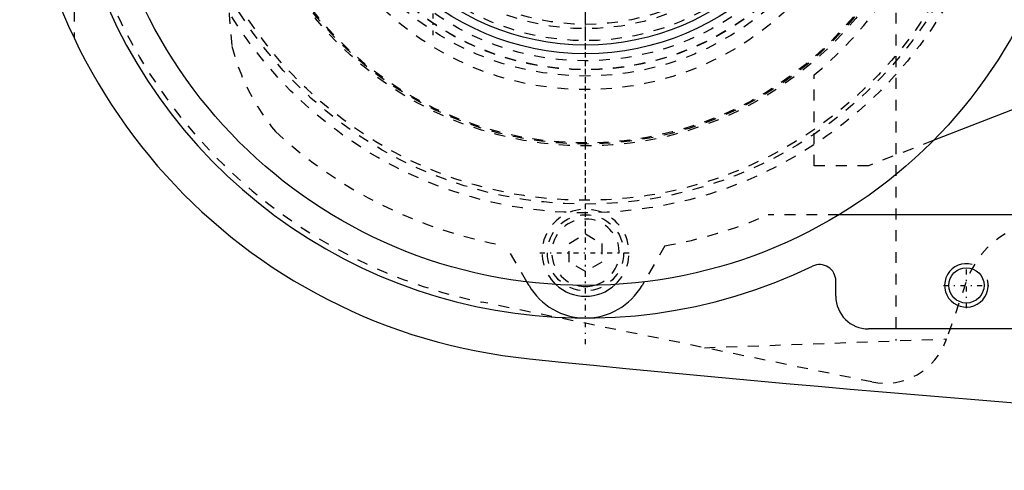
# Model space of a CAD drawing. Extents: x -502 to 139, y -105 to 105.
# Tile 1 of 13: x -502 to -412, y -62 to -21. Entities that reach past the tile are written whole.
import ezdxf

# ---------------------------------------------------------------- set-up
doc = ezdxf.new("R2010")
doc.units = 0
doc.linetypes.add('CENTER', pattern=[1.5, 0.45, -0.5, 0.05, -0.5])
doc.linetypes.add('DASHED', pattern=[2, 1, -1])
for name, color, linetype in [('AM_0', 7, 'CONTINUOUS'), ('AM_10', 7, 'CONTINUOUS'), ('AM_3', 7, 'DASHED'), ('AM_7', 7, 'CENTER')]:
    doc.layers.add(name, color=color, linetype=linetype)

msp = doc.modelspace()

# ---------------------------------------------------------------- linework, layer by layer
at = {"layer": 'AM_0', "color": 7, "linetype": 'CONTINUOUS'}
for p, q in [((-372.559, -13.979), (-418.042, -31.681)), ((-333, -38.5), (-426.703, -38.5)), ((-455.194, -45.003), (-455.383, -44.677)), ((-444.617, -44.677), (-444.806, -45.003)), ((-427, -46), (-427, -44.587)), ((-325, -49), (-424, -49))]:
    msp.add_line(p, q, dxfattribs=at)
for centre, radius in [((-450, 0), 45), ((-450, 0), 23.7), ((-450, 0), 22.9), ((-415, -45), 1.621)]:
    msp.add_circle(centre, radius, dxfattribs=at)
for centre, radius, start, end in [((-450, 0), 52, 95.6838, 264.3162), ((-450, 0), 48, 81.61446, 295.74352), ((-428.5, -44.587), 1.5, 0, 115.74352), ((-450, -42), 6, 210.03203, 329.96797), ((-450, -42), 4, 226.81658, 313.18342), ((-450, -42), 3.1, 254.8839, 285.1161), ((-424, -46), 3, 180, 270), ((-252.416, 1937.954), 2000, 264.182111, 269.610849)]:
    msp.add_arc(centre, radius, start, end, dxfattribs=at)
at = {"layer": 'AM_10', "color": 7, "linetype": 'CONTINUOUS'}
msp.add_arc((-415, -45), 2, 75, 15, dxfattribs=at)
at = {"layer": 'AM_3', "color": 6, "linetype": 'DASHED'}
for p, q in [((-421.5, 50.068), (-421.5, -50.068)), ((-497, 22.249), (-497, -22.249)), ((-429, -34), (-429, -25.65)), ((-418.042, -31.681), (-424, -34)), ((-424, -34), (-429, -34)), ((-426.703, -38.5), (-433.215, -38.5)), ((-451.5, -41.134), (-450, -40.268)), ((-450, -40.268), (-448.5, -41.134)), ((-455.383, -44.677), (-457.3, -41.361)), ((-451.5, -42.866), (-451.5, -41.134)), ((-448.5, -41.134), (-448.5, -42.866)), ((-442.7, -41.361), (-444.617, -44.677)), ((-450, -43.732), (-451.5, -42.866)), ((-448.5, -42.866), (-450, -43.732)), ((-415.041, -44.743), (-416.824, -49.946)), ((-423.705, -53.878), (-459.538, -46.532)), ((-439.073, -50.728), (-416.817, -49.925))]:
    msp.add_line(p, q, dxfattribs=at)
for centre, radius in [((-450, 0), 38.325), ((-450, 0), 37.525), ((-450, 0), 37.175), ((-450, 0), 32.175), ((-450, 0), 32), ((-450, 0), 31.9), ((-450, 0), 27), ((-450, 0), 25.75), ((-450, 0), 25.175), ((-450, 0), 25.15), ((-450, 0), 24.35), ((-450, 0), 22.5), ((-450, 0), 21.4), ((-450, 0), 21), ((-450, -42), 3.5)]:
    msp.add_circle(centre, radius, dxfattribs=at)
for centre, radius, start, end in [((-450, 0), 33.15, 309.30765, 50.69235), ((1024.944, 106.544), 1513, 184.038067, 184.911726), ((-450, 0), 47.5, 188.32066, 258.41571), ((-463.117, -18.069), 20, 194.27458, 219.72244), ((-450, 0), 42, 227.26699, 259.99061), ((-450, -42), 4, 313.18342, 226.81658), ((-450, -42), 3.1, 285.1161, 254.8839), ((-450, 0), 42, 280.00939, 293.55646), ((-407, -47.5), 8.5, 0, 161.07536), ((-422.5, -48), 6, 258.41571, 341.07536)]:
    msp.add_arc(centre, radius, start, end, dxfattribs=at)
at = {"layer": 'AM_7', "color": 4, "linetype": 'CENTER'}
for p, q in [((-450, -50.4), (-450, 50.4)), ((-450, -47.25), (-450, 47.25)), ((-450, -40.241), (-450, 40.241)), ((-450, -26.407), (-450, 26.407)), ((-464, -22), (-464, 22)), ((-450, -22.05), (-450, 22.05)), ((-454.2, -42), (-445.8, -42)), ((-415, -47.1), (-415, -42.9)), ((-417.1, -45), (-412.9, -45))]:
    msp.add_line(p, q, dxfattribs=at)

doc.saveas('drawing.dxf')
